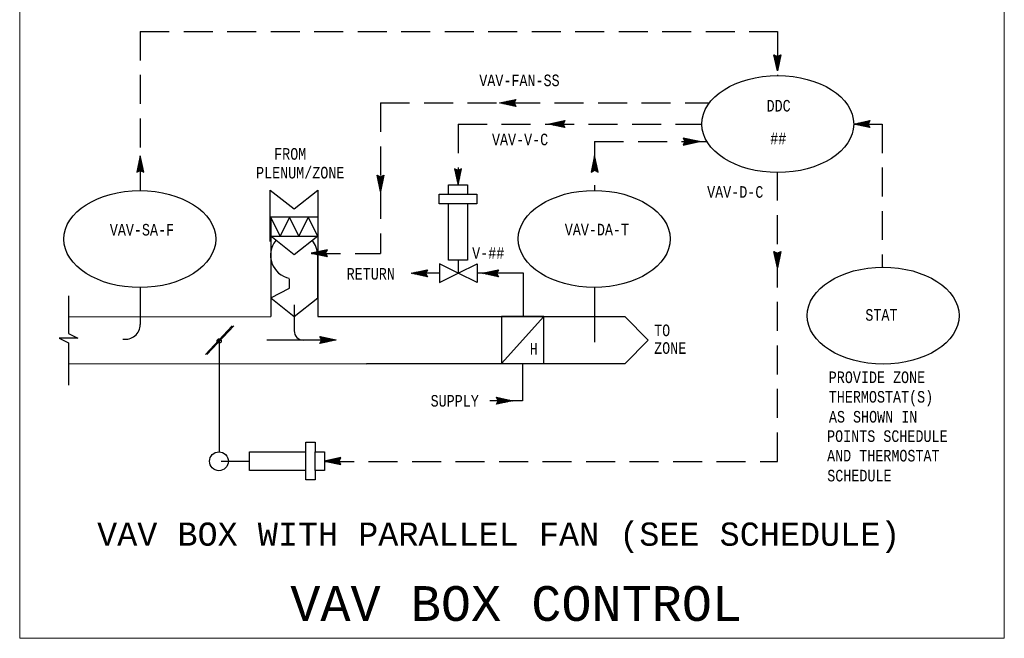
# Model space of a CAD drawing. Header units: inches. Extents: x 2 to 32.2, y 0.4 to 20.5.
# Tile 1 of 5: x 2 to 10.5, y 0.5 to 5.9. Entities that reach past the tile are written whole.
import ezdxf
from ezdxf.enums import TextEntityAlignment as Align

# ---------------------------------------------------------------- set-up
doc = ezdxf.new("R2010")
doc.units = ezdxf.units.IN
doc.header["$MEASUREMENT"] = 0
doc.linetypes.add('HIDDEN', pattern=[0.375, 0.25, -0.125])
for name, color, linetype, lineweight in [('M-ANNO-SYMB', 6, 'Continuous', 30), ('M-ANNO-TEXT', 2, 'Continuous', 30), ('M-DIAG-GRPH', 6, 'Continuous', 13)]:
    doc.layers.add(name, color=color, linetype=linetype, lineweight=lineweight)
doc.styles.add('CONTROLTXT', font='monotxt.shx', dxfattribs={"width": 0.8, "height": 0.125})

msp = doc.modelspace()

# ---------------------------------------------------------------- linework, layer by layer
at = {"layer": 'M-ANNO-SYMB', "color": 6, "linetype": 'HIDDEN'}
for p, q in [((3.0402, 5.7813), (8.5331, 5.7813)), ((3.0402, 5.7813), (3.0402, 4.4086)), ((8.5331, 5.7813), (8.5331, 5.4007)), ((5.1114, 5.1651), (7.9469, 5.1651)), ((5.1114, 5.1651), (5.1114, 3.8664)), ((5.7795, 4.9827), (7.8812, 4.9827)), ((5.7795, 4.9827), (5.7795, 4.4718)), ((9.1904, 4.9827), (9.4356, 4.9827)), ((9.4356, 4.9827), (9.4356, 3.7482)), ((6.9573, 4.8313), (7.9256, 4.8313)), ((6.9573, 4.8313), (6.9573, 4.4097))]:
    msp.add_line(p, q, dxfattribs=at)
at = {"layer": 'M-ANNO-SYMB', "linetype": 'Continuous'}
for p, q in [((8.5331, 5.4407), (8.5031, 5.5808)), ((8.5031, 5.5808), (8.5331, 5.5658)), ((8.5044, 5.5745), (8.5082, 5.5783)), ((8.5056, 5.569), (8.5508, 5.5238)), ((8.5057, 5.5794), (8.5527, 5.5325)), ((8.5063, 5.5658), (8.5152, 5.5746)), ((8.5082, 5.557), (8.5223, 5.5711)), ((8.5084, 5.5555), (8.5489, 5.515)), ((8.5101, 5.5483), (8.5294, 5.5676)), ((8.5113, 5.542), (8.5471, 5.5062)), ((8.5119, 5.5395), (8.5432, 5.5709)), ((8.5138, 5.5308), (8.5628, 5.5799)), ((8.5143, 5.5285), (8.5452, 5.4975)), ((8.5157, 5.522), (8.56, 5.5664)), ((8.5176, 5.5132), (8.5571, 5.5529)), ((8.5194, 5.5045), (8.5542, 5.5394)), ((8.5213, 5.4959), (8.5513, 5.5259)), ((8.5269, 5.5688), (8.5546, 5.5411)), ((8.5631, 5.5808), (8.5331, 5.4407)), ((8.5331, 5.5658), (8.5631, 5.5808)), ((8.5381, 5.5683), (8.5565, 5.5499)), ((8.5452, 5.5718), (8.5583, 5.5586)), ((8.5522, 5.5754), (8.5602, 5.5674)), ((8.5593, 5.5789), (8.5621, 5.5761)), ((8.5172, 5.515), (8.5433, 5.4887)), ((8.5201, 5.5015), (8.5414, 5.48)), ((8.5229, 5.488), (8.5396, 5.4712)), ((8.5232, 5.4871), (8.5484, 5.5124)), ((8.5251, 5.4784), (8.5456, 5.4989)), ((8.5258, 5.4745), (8.5377, 5.4626)), ((8.5269, 5.4696), (8.5426, 5.4854)), ((8.5287, 5.4609), (8.5397, 5.4719)), ((8.5287, 5.461), (8.5358, 5.4539)), ((8.5306, 5.4521), (8.5368, 5.4584)), ((8.5316, 5.4475), (8.5339, 5.4451)), ((8.5324, 5.4434), (8.5339, 5.4449)), ((6.1372, 5.1651), (6.2772, 5.1951)), ((6.1991, 5.1781), (6.1776, 5.1568)), ((6.2126, 5.181), (6.1863, 5.1549)), ((6.2261, 5.1839), (6.1951, 5.153)), ((6.2021, 5.1788), (6.237, 5.144)), ((6.2396, 5.1869), (6.2038, 5.1511)), ((6.2108, 5.1806), (6.2505, 5.1411)), ((6.2531, 5.1898), (6.2126, 5.1493)), ((6.2196, 5.1825), (6.264, 5.1383)), ((6.2666, 5.1926), (6.2213, 5.1474)), ((6.2283, 5.1844), (6.2775, 5.1354)), ((6.277, 5.1925), (6.2301, 5.1455)), ((6.2371, 5.1863), (6.2685, 5.155)), ((6.2459, 5.1881), (6.2652, 5.1688)), ((6.2546, 5.19), (6.2687, 5.1759)), ((6.2784, 5.1951), (6.2634, 5.1651)), ((6.2634, 5.1919), (6.2722, 5.183)), ((6.2721, 5.1938), (6.2759, 5.19)), ((6.2772, 5.1351), (6.1372, 5.1651)), ((6.141, 5.1658), (6.1425, 5.1643)), ((6.1451, 5.1666), (6.1427, 5.1643)), ((6.1497, 5.1676), (6.156, 5.1614)), ((6.1586, 5.1695), (6.1515, 5.1624)), ((6.1585, 5.1695), (6.1695, 5.1585)), ((6.1721, 5.1724), (6.1602, 5.1605)), ((6.1672, 5.1713), (6.183, 5.1556)), ((6.1856, 5.1753), (6.1688, 5.1586)), ((6.176, 5.1731), (6.1965, 5.1526)), ((6.1847, 5.175), (6.21, 5.1498)), ((6.1935, 5.1769), (6.2235, 5.1469)), ((6.2664, 5.1713), (6.2387, 5.1436)), ((6.2659, 5.1601), (6.2475, 5.1418)), ((6.2694, 5.153), (6.2562, 5.1399)), ((6.2634, 5.1651), (6.2784, 5.1351)), ((6.273, 5.146), (6.265, 5.138)), ((6.2765, 5.1389), (6.2737, 5.1361)), ((6.5597, 4.9827), (6.6997, 5.0127)), ((6.688, 5.0102), (6.6427, 4.9649)), ((6.6984, 5.01), (6.6515, 4.963)), ((6.6997, 5.0127), (6.6847, 4.9827)), ((6.6847, 5.0094), (6.6936, 5.0005)), ((6.6935, 5.0113), (6.6972, 5.0075)), ((9.1904, 4.9827), (9.3305, 5.0127)), ((9.3187, 5.0102), (9.2734, 4.9649)), ((9.3291, 5.01), (9.2822, 4.963)), ((9.3305, 5.0127), (9.3154, 4.9827)), ((9.3154, 5.0094), (9.3243, 5.0005)), ((9.3242, 5.0113), (9.328, 5.0075)), ((6.6997, 4.9527), (6.5597, 4.9827)), ((6.5623, 4.9833), (6.5638, 4.9818)), ((6.5664, 4.9842), (6.5641, 4.9818)), ((6.5711, 4.9852), (6.5773, 4.9789)), ((6.5799, 4.987), (6.5728, 4.9799)), ((6.5798, 4.987), (6.5908, 4.976)), ((6.5934, 4.9899), (6.5816, 4.978)), ((6.5886, 4.9888), (6.6043, 4.9732)), ((6.607, 4.9928), (6.5902, 4.9762)), ((6.5973, 4.9907), (6.6178, 4.9702)), ((6.6205, 4.9957), (6.5989, 4.9743)), ((6.6061, 4.9925), (6.6313, 4.9673)), ((6.634, 4.9985), (6.6077, 4.9724)), ((6.6148, 4.9944), (6.6448, 4.9644)), ((6.6475, 5.0014), (6.6165, 4.9705)), ((6.6235, 4.9963), (6.6583, 4.9615)), ((6.661, 5.0044), (6.6252, 4.9687)), ((6.6322, 4.9982), (6.6718, 4.9587)), ((6.6745, 5.0073), (6.634, 4.9668)), ((6.641, 5), (6.6853, 4.9558)), ((6.6497, 5.0019), (6.6989, 4.9529)), ((6.6585, 5.0038), (6.6898, 4.9725)), ((6.6877, 4.9888), (6.6601, 4.9612)), ((6.6672, 5.0057), (6.6866, 4.9863)), ((6.6872, 4.9777), (6.6688, 4.9593)), ((6.676, 5.0075), (6.6901, 4.9934)), ((6.6907, 4.9705), (6.6776, 4.9574)), ((6.6847, 4.9827), (6.6997, 4.9527)), ((6.6943, 4.9635), (6.6863, 4.9555)), ((6.6979, 4.9564), (6.6951, 4.9537)), ((9.3305, 4.9527), (9.1904, 4.9827)), ((9.193, 4.9833), (9.1945, 4.9818)), ((9.1972, 4.9842), (9.1948, 4.9818)), ((9.2018, 4.9852), (9.208, 4.9789)), ((9.2107, 4.987), (9.2035, 4.9799)), ((9.2105, 4.987), (9.2215, 4.976)), ((9.2242, 4.9899), (9.2123, 4.978)), ((9.2193, 4.9888), (9.2351, 4.9732)), ((9.2377, 4.9928), (9.2209, 4.9762)), ((9.2281, 4.9907), (9.2486, 4.9702)), ((9.2512, 4.9957), (9.2297, 4.9743)), ((9.2368, 4.9925), (9.2621, 4.9673)), ((9.2647, 4.9985), (9.2384, 4.9724)), ((9.2456, 4.9944), (9.2756, 4.9644)), ((9.2782, 5.0014), (9.2472, 4.9705)), ((9.2542, 4.9963), (9.2891, 4.9615)), ((9.2917, 5.0044), (9.2559, 4.9687)), ((9.2629, 4.9982), (9.3026, 4.9587)), ((9.3052, 5.0073), (9.2647, 4.9668)), ((9.2717, 5), (9.3161, 4.9558)), ((9.2804, 5.0019), (9.3296, 4.9529)), ((9.2892, 5.0038), (9.3206, 4.9725)), ((9.3184, 4.9888), (9.2908, 4.9612)), ((9.2979, 5.0057), (9.3173, 4.9863)), ((9.3179, 4.9777), (9.2996, 4.9593)), ((9.3067, 5.0075), (9.3208, 4.9934)), ((9.3214, 4.9705), (9.3083, 4.9574)), ((9.3154, 4.9827), (9.3305, 4.9527)), ((9.3251, 4.9635), (9.3171, 4.9555)), ((9.3286, 4.9564), (9.3258, 4.9537)), ((7.7203, 4.8613), (7.7353, 4.8313)), ((7.7703, 4.8505), (7.7212, 4.8015)), ((7.8614, 4.8313), (7.7214, 4.8613)), ((7.7217, 4.8587), (7.7685, 4.8117)), ((7.7265, 4.8599), (7.7228, 4.8562)), ((7.7353, 4.858), (7.7264, 4.8492)), ((7.744, 4.8562), (7.7299, 4.842)), ((7.7615, 4.8524), (7.7302, 4.8212)), ((7.732, 4.8588), (7.7773, 4.8135)), ((7.7528, 4.8543), (7.7334, 4.8349)), ((7.779, 4.8487), (7.7347, 4.8044)), ((7.7455, 4.8559), (7.786, 4.8154)), ((7.7878, 4.8468), (7.7482, 4.8073)), ((7.759, 4.853), (7.7948, 4.8173)), ((7.7965, 4.8449), (7.7617, 4.8102)), ((7.7725, 4.85), (7.8035, 4.8192)), ((7.8052, 4.843), (7.7752, 4.813)), ((7.786, 4.8472), (7.8123, 4.821)), ((7.8139, 4.8412), (7.7887, 4.8159)), ((7.7995, 4.8443), (7.8211, 4.8229)), ((7.8227, 4.8393), (7.8022, 4.8188)), ((7.8131, 4.8414), (7.8298, 4.8248)), ((7.8266, 4.8385), (7.8384, 4.8267)), ((7.7353, 4.8313), (7.7203, 4.8013)), ((7.7214, 4.8013), (7.8614, 4.8313)), ((7.7222, 4.805), (7.7249, 4.8023)), ((7.7257, 4.8122), (7.7337, 4.8042)), ((7.7293, 4.8192), (7.7424, 4.806)), ((7.7323, 4.8374), (7.7599, 4.8098)), ((7.7328, 4.8263), (7.7512, 4.8079)), ((7.8314, 4.8374), (7.8157, 4.8218)), ((7.8402, 4.8357), (7.8292, 4.8247)), ((7.8401, 4.8357), (7.8472, 4.8285)), ((7.8489, 4.8338), (7.8427, 4.8275)), ((7.8536, 4.8328), (7.8559, 4.8304)), ((7.8577, 4.8319), (7.8562, 4.8304)), ((3.0402, 4.7081), (3.0102, 4.5681)), ((3.0272, 4.6474), (3.0486, 4.6689)), ((3.0301, 4.6609), (3.0467, 4.6776)), ((3.0322, 4.6705), (3.0527, 4.65)), ((3.033, 4.6744), (3.0448, 4.6862)), ((3.0341, 4.6792), (3.0497, 4.6635)), ((3.0358, 4.6879), (3.043, 4.695)), ((3.0358, 4.688), (3.0468, 4.677)), ((3.0377, 4.6967), (3.044, 4.6905)), ((3.0387, 4.7014), (3.0411, 4.7037)), ((3.0396, 4.7055), (3.0411, 4.704)), ((3.0702, 4.5681), (3.0402, 4.7081)), ((6.9573, 4.7092), (6.9273, 4.5692)), ((6.9443, 4.6485), (6.9656, 4.67)), ((6.9471, 4.662), (6.9638, 4.6787)), ((6.9493, 4.6716), (6.9698, 4.6511)), ((6.95, 4.6755), (6.9619, 4.6874)), ((6.9511, 4.6804), (6.9668, 4.6646)), ((6.9529, 4.689), (6.96, 4.6961)), ((6.9529, 4.6891), (6.9639, 4.6781)), ((6.9548, 4.6979), (6.961, 4.6916)), ((6.9558, 4.7025), (6.9581, 4.7049)), ((6.9566, 4.7066), (6.9581, 4.7051)), ((6.9873, 4.5692), (6.9573, 4.7092)), ((3.0127, 4.5798), (3.058, 4.6251)), ((3.0128, 4.5695), (3.0598, 4.6163)), ((3.0153, 4.5918), (3.0295, 4.5777)), ((3.0156, 4.5933), (3.0561, 4.6339)), ((3.0172, 4.6006), (3.0366, 4.5812)), ((3.0185, 4.6068), (3.0542, 4.6426)), ((3.0191, 4.6093), (3.0503, 4.578)), ((3.021, 4.6181), (3.07, 4.569)), ((3.0215, 4.6203), (3.0523, 4.6514)), ((3.0228, 4.6268), (3.0671, 4.5825)), ((3.0243, 4.6339), (3.0505, 4.6601)), ((3.0247, 4.6356), (3.0642, 4.596)), ((3.0266, 4.6444), (3.0613, 4.6095)), ((3.0285, 4.653), (3.0585, 4.623)), ((3.0303, 4.6617), (3.0556, 4.6365)), ((3.0341, 4.5801), (3.0617, 4.6077)), ((3.0452, 4.5806), (3.0636, 4.599)), ((3.0523, 4.5771), (3.0655, 4.5902)), ((5.7799, 4.5826), (5.7498, 4.5976)), ((5.7498, 4.5976), (5.7799, 4.4576)), ((5.7991, 4.5476), (5.7501, 4.5968)), ((5.7536, 4.5958), (5.7508, 4.593)), ((5.7607, 4.5923), (5.7527, 4.5843)), ((5.7972, 4.5389), (5.753, 4.5833)), ((5.7677, 4.5886), (5.7546, 4.5755)), ((5.7749, 4.5851), (5.7565, 4.5668)), ((5.786, 4.5856), (5.7583, 4.558)), ((5.8072, 4.5963), (5.7602, 4.5494)), ((5.8074, 4.5859), (5.7621, 4.5406)), ((5.801, 4.5564), (5.7697, 4.5878)), ((5.8099, 4.5976), (5.7799, 4.5826)), ((5.7799, 4.4576), (5.8099, 4.5976)), ((5.8029, 4.5651), (5.7835, 4.5845)), ((5.8047, 4.5739), (5.7906, 4.588)), ((5.8066, 4.5826), (5.7977, 4.5915)), ((5.8085, 4.5914), (5.8047, 4.5951)), ((6.9273, 4.5692), (6.9573, 4.5842)), ((6.9298, 4.581), (6.975, 4.6262)), ((6.9299, 4.5706), (6.9769, 4.6175)), ((6.9305, 4.5842), (6.9394, 4.5753)), ((6.9324, 4.593), (6.9465, 4.5788)), ((6.9326, 4.5945), (6.9731, 4.635)), ((6.9343, 4.6017), (6.9536, 4.5823)), ((6.9355, 4.608), (6.9713, 4.6437)), ((6.9361, 4.6105), (6.9674, 4.5791)), ((6.938, 4.6192), (6.987, 4.5701)), ((6.9385, 4.6215), (6.9694, 4.6525)), ((6.9399, 4.628), (6.9841, 4.5836)), ((6.9414, 4.635), (6.9675, 4.6612)), ((6.9418, 4.6367), (6.9813, 4.5971)), ((6.9436, 4.6455), (6.9784, 4.6106)), ((6.9455, 4.6541), (6.9755, 4.6241)), ((6.9474, 4.6629), (6.9726, 4.6376)), ((6.9511, 4.5812), (6.9788, 4.6088)), ((6.9573, 4.5842), (6.9873, 4.5692)), ((6.9623, 4.5817), (6.9806, 4.6001)), ((6.9694, 4.5782), (6.9825, 4.5913)), ((3.0102, 4.5681), (3.0402, 4.5831)), ((3.0116, 4.5743), (3.0153, 4.5706)), ((3.0135, 4.5831), (3.0223, 4.5742)), ((3.0402, 4.5831), (3.0702, 4.5681)), ((3.0593, 4.5735), (3.0673, 4.5815)), ((3.0665, 4.57), (3.0692, 4.5727)), ((5.0814, 4.5419), (5.1114, 4.5269)), ((5.1114, 4.4019), (5.0814, 4.5419)), ((5.0828, 4.5357), (5.0865, 4.5394)), ((5.0839, 4.5302), (5.1291, 4.4849)), ((5.084, 4.5405), (5.131, 4.4937)), ((5.0846, 4.5269), (5.0935, 4.5358)), ((5.0865, 4.5182), (5.1006, 4.5323)), ((5.0868, 4.5167), (5.1273, 4.4761)), ((5.0884, 4.5094), (5.1078, 4.5288)), ((5.0896, 4.5032), (5.1254, 4.4674)), ((5.0903, 4.5007), (5.1215, 4.532)), ((5.0921, 4.4919), (5.1411, 4.541)), ((5.094, 4.4832), (5.1383, 4.5275)), ((5.0959, 4.4744), (5.1354, 4.514)), ((5.0978, 4.4656), (5.1325, 4.5005)), ((5.1053, 4.5299), (5.1329, 4.5023)), ((5.1114, 4.5269), (5.1414, 4.5419)), ((5.1414, 4.5419), (5.1114, 4.4019)), ((5.1164, 4.5294), (5.1348, 4.511)), ((5.1235, 4.5329), (5.1366, 4.5198)), ((5.1305, 4.5365), (5.1385, 4.5285)), ((5.1376, 4.54), (5.1404, 4.5373)), ((5.7954, 4.5301), (5.7558, 4.5698)), ((5.7935, 4.5214), (5.7587, 4.5563)), ((5.7916, 4.5127), (5.7616, 4.5428)), ((5.8045, 4.5724), (5.764, 4.5319)), ((5.7897, 4.504), (5.7645, 4.5293)), ((5.8016, 4.5589), (5.7659, 4.5231)), ((5.7879, 4.4952), (5.7674, 4.5157)), ((5.7986, 4.5454), (5.7677, 4.5144)), ((5.7957, 4.5319), (5.7696, 4.5056)), ((5.786, 4.4865), (5.7704, 4.5022)), ((5.7929, 4.5184), (5.7715, 4.4969)), ((5.79, 4.5049), (5.7734, 4.4881)), ((6.9286, 4.5755), (6.9324, 4.5717)), ((6.9764, 4.5746), (6.9844, 4.5826)), ((6.9835, 4.5711), (6.9863, 4.5738)), ((5.0926, 4.4897), (5.1235, 4.4586)), ((5.0955, 4.4761), (5.1216, 4.4499)), ((5.0984, 4.4626), (5.1198, 4.4411)), ((5.0996, 4.457), (5.1296, 4.487)), ((5.1013, 4.4491), (5.1179, 4.4324)), ((5.1015, 4.4483), (5.1268, 4.4735)), ((5.1034, 4.4395), (5.1239, 4.46)), ((5.1041, 4.4356), (5.116, 4.4238)), ((5.1053, 4.4308), (5.1209, 4.4465)), ((5.107, 4.422), (5.118, 4.433)), ((5.107, 4.4221), (5.1141, 4.415)), ((5.1089, 4.4133), (5.1151, 4.4195)), ((5.7842, 4.4777), (5.7732, 4.4887)), ((5.7871, 4.4914), (5.7752, 4.4795)), ((5.7824, 4.469), (5.7761, 4.4752)), ((5.7842, 4.4779), (5.7771, 4.4707)), ((5.7814, 4.4644), (5.779, 4.462)), ((5.7805, 4.4602), (5.779, 4.4617)), ((4.5698, 4.1785), (4.1647, 4.1785)), ((4.6535, 3.8989), (4.5134, 3.8689)), ((4.5134, 3.8689), (4.6535, 3.8389)), ((4.5161, 3.8683), (4.5176, 3.8698)), ((4.5202, 3.8674), (4.5178, 3.8698)), ((4.5248, 3.8664), (4.5311, 3.8727)), ((4.5337, 3.8645), (4.5266, 3.8717)), ((4.5336, 3.8645), (4.5446, 3.8755)), ((4.5472, 3.8616), (4.5353, 3.8735)), ((4.5423, 3.8628), (4.5581, 3.8784)), ((4.5607, 3.8588), (4.5439, 3.8754)), ((4.5511, 3.8609), (4.5716, 3.8814)), ((4.5742, 3.8559), (4.5527, 3.8773)), ((4.5598, 3.859), (4.5851, 3.8843)), ((4.5877, 3.853), (4.5614, 3.8792)), ((4.5686, 3.8571), (4.5986, 3.8872)), ((4.6012, 3.8501), (4.5702, 3.881)), ((4.5772, 3.8553), (4.6121, 3.89)), ((4.6147, 3.8471), (4.579, 3.8829)), ((4.586, 3.8534), (4.6256, 3.8929)), ((4.6282, 3.8443), (4.5877, 3.8848)), ((4.5947, 3.8515), (4.6391, 3.8958)), ((4.6417, 3.8414), (4.5965, 3.8867)), ((4.6035, 3.8496), (4.6526, 3.8987)), ((4.6521, 3.8415), (4.6052, 3.8885)), ((4.6122, 3.8478), (4.6436, 3.879)), ((4.6415, 3.8628), (4.6138, 3.8904)), ((4.621, 3.8459), (4.6403, 3.8653)), ((4.641, 3.8739), (4.6226, 3.8923)), ((4.6297, 3.844), (4.6438, 3.8581)), ((4.6445, 3.881), (4.6313, 3.8942)), ((4.6385, 3.8689), (4.6535, 3.8989)), ((4.6535, 3.8389), (4.6385, 3.8689)), ((4.6385, 3.8421), (4.6473, 3.851)), ((4.6481, 3.888), (4.6401, 3.896)), ((4.6472, 3.8403), (4.651, 3.844)), ((4.6516, 3.8952), (4.6488, 3.8979)), ((8.5031, 3.8836), (8.5331, 3.8686)), ((8.5331, 3.7436), (8.5031, 3.8836)), ((8.5044, 3.8774), (8.5082, 3.8811)), ((8.5056, 3.8719), (8.5508, 3.8266)), ((8.5057, 3.8823), (8.5527, 3.8354)), ((8.5063, 3.8686), (8.5152, 3.8775)), ((8.5082, 3.8599), (8.5223, 3.874)), ((8.5084, 3.8584), (8.5489, 3.8179)), ((8.5101, 3.8511), (8.5294, 3.8705)), ((8.5113, 3.8449), (8.5471, 3.8091)), ((8.5119, 3.8424), (8.5432, 3.8738)), ((8.5138, 3.8336), (8.5628, 3.8828)), ((8.5143, 3.8314), (8.5452, 3.8004)), ((8.5157, 3.8249), (8.56, 3.8693)), ((8.5176, 3.8161), (8.5571, 3.8558)), ((8.5194, 3.8074), (8.5542, 3.8423)), ((8.5213, 3.7988), (8.5513, 3.8288)), ((8.5269, 3.8716), (8.5546, 3.844)), ((8.5331, 3.8686), (8.5631, 3.8836)), ((8.5631, 3.8836), (8.5331, 3.7436)), ((8.5381, 3.8711), (8.5565, 3.8528)), ((8.5452, 3.8746), (8.5583, 3.8615)), ((8.5522, 3.8783), (8.5602, 3.8703)), ((8.5593, 3.8818), (8.5621, 3.879)), ((8.5172, 3.8179), (8.5433, 3.7916)), ((8.5201, 3.8044), (8.5414, 3.7829)), ((8.5229, 3.7909), (8.5396, 3.7741)), ((8.5232, 3.79), (8.5484, 3.8153)), ((8.5251, 3.7812), (8.5456, 3.8018)), ((8.5258, 3.7774), (8.5377, 3.7655)), ((8.5269, 3.7725), (8.5426, 3.7882)), ((8.5287, 3.7637), (8.5397, 3.7747)), ((8.5287, 3.7639), (8.5358, 3.7567)), ((8.5306, 3.755), (8.5368, 3.7612)), ((8.5316, 3.7504), (8.5339, 3.748)), ((8.5324, 3.7462), (8.5339, 3.7477)), ((5.3752, 3.6959), (5.5153, 3.7259)), ((5.5153, 3.6659), (5.3752, 3.6959)), ((5.3779, 3.6965), (5.3794, 3.695)), ((5.382, 3.6974), (5.3796, 3.695)), ((5.3866, 3.6984), (5.3929, 3.6922)), ((5.3955, 3.7003), (5.3884, 3.6932)), ((5.3954, 3.7003), (5.4064, 3.6893)), ((5.409, 3.7032), (5.3971, 3.6913)), ((5.4041, 3.702), (5.4199, 3.6864)), ((5.4225, 3.706), (5.4058, 3.6894)), ((5.4129, 3.7039), (5.4334, 3.6834)), ((5.436, 3.7089), (5.4145, 3.6875)), ((5.4216, 3.7058), (5.4469, 3.6805)), ((5.4495, 3.7118), (5.4233, 3.6857)), ((5.4304, 3.7077), (5.4604, 3.6777)), ((5.463, 3.7147), (5.432, 3.6838)), ((5.439, 3.7095), (5.4739, 3.6748)), ((5.4765, 3.7177), (5.4408, 3.6819)), ((5.4478, 3.7114), (5.4874, 3.6719)), ((5.49, 3.7205), (5.4495, 3.68)), ((5.4565, 3.7133), (5.5009, 3.669)), ((5.5035, 3.7234), (5.4583, 3.6782)), ((5.4653, 3.7152), (5.5144, 3.6662)), ((5.5139, 3.7233), (5.467, 3.6763)), ((5.474, 3.717), (5.5054, 3.6858)), ((5.5033, 3.702), (5.4757, 3.6744)), ((5.4828, 3.7189), (5.5022, 3.6995)), ((5.5028, 3.6909), (5.4844, 3.6725)), ((5.4915, 3.7208), (5.5057, 3.7067)), ((5.5063, 3.6838), (5.4932, 3.6707)), ((5.5153, 3.7259), (5.5003, 3.6959)), ((5.5003, 3.7227), (5.5092, 3.7138)), ((5.5003, 3.6959), (5.5153, 3.6659)), ((5.5099, 3.6768), (5.5019, 3.6688)), ((5.509, 3.7245), (5.5128, 3.7208)), ((5.5134, 3.6697), (5.5107, 3.6669)), ((5.9874, 3.6959), (6.1274, 3.7259)), ((6.1274, 3.6659), (5.9874, 3.6959)), ((5.99, 3.6965), (5.9915, 3.695)), ((5.9942, 3.6974), (5.9918, 3.695)), ((5.9988, 3.6984), (6.005, 3.6922)), ((6.0077, 3.7003), (6.0005, 3.6932)), ((6.0075, 3.7003), (6.0185, 3.6893)), ((6.0212, 3.7032), (6.0093, 3.6913)), ((6.0163, 3.702), (6.032, 3.6864)), ((6.0347, 3.706), (6.0179, 3.6894)), ((6.025, 3.7039), (6.0455, 3.6834)), ((6.0482, 3.7089), (6.0267, 3.6875)), ((6.0338, 3.7058), (6.0591, 3.6805)), ((6.0617, 3.7118), (6.0354, 3.6857)), ((6.0425, 3.7077), (6.0726, 3.6777)), ((6.0752, 3.7147), (6.0442, 3.6838)), ((6.0512, 3.7095), (6.0861, 3.6748)), ((6.0887, 3.7177), (6.0529, 3.6819)), ((6.0599, 3.7114), (6.0996, 3.6719)), ((6.1022, 3.7205), (6.0617, 3.68)), ((6.0687, 3.7133), (6.1131, 3.669)), ((6.1157, 3.7234), (6.0704, 3.6782)), ((6.0774, 3.7152), (6.1266, 3.6662)), ((6.1261, 3.7233), (6.0792, 3.6763)), ((6.0862, 3.717), (6.1176, 3.6858)), ((6.1154, 3.702), (6.0878, 3.6744)), ((6.0949, 3.7189), (6.1143, 3.6995)), ((6.1149, 3.6909), (6.0966, 3.6725)), ((6.1037, 3.7208), (6.1178, 3.7067)), ((6.1184, 3.6838), (6.1053, 3.6707)), ((6.1274, 3.7259), (6.1124, 3.6959)), ((6.1124, 3.7227), (6.1213, 3.7138)), ((6.1124, 3.6959), (6.1274, 3.6659)), ((6.1221, 3.6768), (6.1141, 3.6688)), ((6.1212, 3.7245), (6.1249, 3.7208)), ((6.1256, 3.6697), (6.1228, 3.6669)), ((4.3672, 3.4245), (4.3672, 3.1997)), ((6.155, 2.9182), (6.5196, 3.3233)), ((4.5892, 3.1501), (4.7293, 3.1201)), ((4.6042, 3.1201), (4.5892, 3.1501)), ((4.6392, 3.1008), (4.5901, 3.1498)), ((4.5911, 3.1463), (4.5939, 3.1491)), ((4.5946, 3.1392), (4.6026, 3.1472)), ((4.5982, 3.1322), (4.6114, 3.1453)), ((4.6012, 3.1139), (4.6289, 3.1416)), ((4.6017, 3.1251), (4.6201, 3.1435)), ((4.648, 3.1027), (4.6036, 3.147)), ((4.6567, 3.1046), (4.6171, 3.1441)), ((4.6655, 3.1064), (4.6306, 3.1412)), ((4.1328, 3.1201), (4.7293, 3.1201)), ((4.7293, 3.1201), (4.5892, 3.0901)), ((4.5892, 3.0901), (4.6042, 3.1201)), ((4.5906, 3.0927), (4.6375, 3.1397)), ((4.5955, 3.0914), (4.5917, 3.0952)), ((4.6042, 3.0933), (4.5954, 3.1022)), ((4.613, 3.0952), (4.5989, 3.1093)), ((4.6305, 3.0989), (4.5991, 3.1302)), ((4.601, 3.0926), (4.6462, 3.1378)), ((4.6217, 3.0971), (4.6024, 3.1164)), ((4.6145, 3.0954), (4.655, 3.136)), ((4.628, 3.0983), (4.6638, 3.1341)), ((4.6415, 3.1013), (4.6725, 3.1322)), ((4.6741, 3.1083), (4.6441, 3.1383)), ((4.655, 3.1042), (4.6813, 3.1303)), ((4.6829, 3.1102), (4.6576, 3.1355)), ((4.6685, 3.1071), (4.69, 3.1285)), ((4.6916, 3.1121), (4.6711, 3.1326)), ((4.682, 3.1099), (4.6988, 3.1266)), ((4.7004, 3.1139), (4.6846, 3.1296)), ((4.6955, 3.1128), (4.7074, 3.1247)), ((4.7091, 3.1157), (4.6981, 3.1267)), ((4.709, 3.1157), (4.7161, 3.1228)), ((4.7179, 3.1176), (4.7116, 3.1238)), ((4.7225, 3.1186), (4.7249, 3.121)), ((4.7266, 3.1195), (4.7251, 3.121)), ((6.11, 2.6256), (6.25, 2.5956)), ((6.125, 2.5956), (6.11, 2.6256)), ((6.25, 2.5956), (6.11, 2.5656)), ((6.11, 2.5656), (6.125, 2.5956)), ((6.16, 2.5764), (6.1108, 2.6254)), ((6.1113, 2.5682), (6.1582, 2.6153)), ((6.1118, 2.6219), (6.1146, 2.6246)), ((6.1162, 2.567), (6.1125, 2.5707)), ((6.1153, 2.6148), (6.1233, 2.6228)), ((6.125, 2.5689), (6.1161, 2.5777)), ((6.119, 2.6078), (6.1321, 2.6209)), ((6.1337, 2.5707), (6.1196, 2.5849)), ((6.1512, 2.5745), (6.1198, 2.6058)), ((6.1217, 2.5681), (6.167, 2.6134)), ((6.122, 2.5895), (6.1496, 2.6171)), ((6.1225, 2.6006), (6.1408, 2.619)), ((6.1425, 2.5726), (6.1231, 2.592)), ((6.1687, 2.5782), (6.1243, 2.6225)), ((6.1352, 2.571), (6.1757, 2.6115)), ((6.1775, 2.5801), (6.1378, 2.6196)), ((6.1487, 2.5739), (6.1845, 2.6096)), ((6.1862, 2.582), (6.1513, 2.6168)), ((6.1622, 2.5769), (6.1932, 2.6078)), ((6.1949, 2.5839), (6.1648, 2.6139)), ((6.1757, 2.5797), (6.202, 2.6059)), ((6.2036, 2.5857), (6.1783, 2.611)), ((6.1892, 2.5826), (6.2107, 2.604)), ((6.2124, 2.5876), (6.1918, 2.6081)), ((6.2027, 2.5855), (6.2195, 2.6021)), ((6.2211, 2.5895), (6.2054, 2.6051)), ((6.2162, 2.5884), (6.2281, 2.6003)), ((6.2299, 2.5913), (6.2189, 2.6023)), ((6.2297, 2.5913), (6.2369, 2.5984)), ((6.2386, 2.5931), (6.2324, 2.5994)), ((6.2432, 2.5941), (6.2456, 2.5965)), ((6.2474, 2.595), (6.2459, 2.5965)), ((4.4679, 2.2375), (4.5489, 2.2375)), ((4.4679, 2.1565), (4.4679, 2.2375)), ((4.5489, 2.2375), (4.5489, 2.1565)), ((3.9818, 2.1565), (4.4679, 2.1565)), ((3.9818, 2.0755), (3.9818, 2.1565)), ((4.5489, 2.1565), (4.6299, 2.1565)), ((4.5489, 1.9945), (4.5489, 2.1565)), ((4.6299, 2.1565), (4.6299, 1.9945)), ((4.77, 2.1055), (4.6299, 2.0755)), ((4.6299, 2.0755), (4.77, 2.0455)), ((4.6326, 2.0749), (4.6341, 2.0764)), ((4.6367, 2.074), (4.6343, 2.0764)), ((4.6413, 2.073), (4.6476, 2.0792)), ((4.6502, 2.0711), (4.6431, 2.0782)), ((4.6501, 2.0711), (4.6611, 2.0821)), ((4.6637, 2.0682), (4.6518, 2.0801)), ((4.6588, 2.0694), (4.6746, 2.085)), ((4.6772, 2.0654), (4.6605, 2.082)), ((4.6676, 2.0675), (4.6881, 2.088)), ((4.6907, 2.0625), (4.6692, 2.0839)), ((4.6763, 2.0656), (4.7016, 2.0909)), ((4.7042, 2.0596), (4.678, 2.0857)), ((4.6851, 2.0637), (4.7151, 2.0937)), ((4.7177, 2.0567), (4.6867, 2.0876)), ((4.6937, 2.0619), (4.7286, 2.0966)), ((4.7312, 2.0537), (4.6955, 2.0895)), ((4.7025, 2.06), (4.7421, 2.0995)), ((4.7447, 2.0509), (4.7042, 2.0914)), ((4.7112, 2.0581), (4.7556, 2.1024)), ((4.7582, 2.048), (4.713, 2.0932)), ((4.72, 2.0562), (4.7691, 2.1053)), ((4.7686, 2.0481), (4.7217, 2.0951)), ((4.7287, 2.0544), (4.7601, 2.0856)), ((4.758, 2.0694), (4.7303, 2.097)), ((4.7375, 2.0525), (4.7569, 2.0719)), ((4.7575, 2.0805), (4.7391, 2.0989)), ((4.7462, 2.0506), (4.7604, 2.0647)), ((4.761, 2.0876), (4.7478, 2.1007)), ((4.755, 2.0755), (4.77, 2.1055)), ((4.77, 2.0455), (4.755, 2.0755)), ((4.755, 2.0487), (4.7639, 2.0576)), ((4.7646, 2.0946), (4.7566, 2.1026)), ((4.7637, 2.0469), (4.7675, 2.0506)), ((4.7681, 2.1017), (4.7654, 2.1045)), ((4.6299, 1.9945), (4.5489, 1.9945))]:
    msp.add_line(p, q, dxfattribs=at)
at = {"layer": 'M-ANNO-SYMB'}
for p, q in [((4.1647, 4.1785), (4.1648, 3.3227)), ((4.5698, 4.1785), (4.5699, 3.3227)), ((4.1647, 4.0165), (4.5698, 4.0165)), ((3.834, 3.2432), (3.6024, 2.995)), ((3.846, 3.2432), (3.6143, 2.995))]:
    msp.add_line(p, q, dxfattribs=at)
at = {"layer": 'M-ANNO-SYMB', "color": 6, "linetype": 'Continuous'}
for p, q in [((5.7816, 3.8094), (5.7816, 3.6959)), ((5.6196, 3.6959), (5.3983, 3.6959)), ((3.0402, 3.5725), (3.0402, 3.253)), ((6.9573, 3.5736), (6.9573, 3.1026)), ((3.7207, 3.1119), (3.7207, 2.1533))]:
    msp.add_line(p, q, dxfattribs=at)
at = {"layer": 'M-ANNO-SYMB', "color": 1, "linetype": 'Continuous'}
msp.add_line((3.737, 2.0755), (3.9818, 2.0755), dxfattribs=at)
at = {"layer": 'M-ANNO-SYMB', "color": 6, "linetype": 'HIDDEN'}
for points in [[(8.5331, 2.0729), (8.5331, 4.5646)], [(4.5171, 3.8665), (5.1114, 3.8664)], [(4.6336, 2.0731), (8.5331, 2.0729)]]:
    msp.add_lwpolyline(points, dxfattribs=at)
at = {"layer": 'M-ANNO-SYMB', "linetype": 'Continuous', "flags": 128}
for points in [[(5.6988, 4.3766), (5.6988, 4.4576), (5.8609, 4.4576), (5.8609, 4.3766), (5.9419, 4.3766), (5.9419, 4.2956), (5.6178, 4.2956), (5.6178, 4.3766), (5.8609, 4.3766)], [(5.8609, 4.2956), (5.8609, 3.8094), (5.6988, 3.8094), (5.6988, 4.2956)], [(4.1647, 4.0165), (4.5698, 4.0165), (4.4888, 4.1785), (4.4078, 4.0165), (4.3267, 4.1785), (4.2457, 4.0165), (4.1647, 4.1785)], [(4.5698, 4.0165), (4.3672, 3.8544), (4.1647, 4.0165)], [(4.1647, 3.4848), (4.3672, 3.3228), (4.5698, 3.4848), (4.5698, 3.8494)], [(5.7816, 3.6959), (5.6196, 3.7769), (5.6196, 3.6149), (5.7816, 3.6959), (5.9436, 3.7769), (5.9436, 3.6149), (5.7816, 3.6959)], [(4.1647, 3.4848), (4.3267, 3.5658), (4.3267, 3.6469)], [(2.4211, 3.4998), (2.4211, 3.1757), (2.5021, 3.1352), (2.34, 3.1352), (2.4211, 3.0947), (2.4211, 2.7301)], [(6.155, 3.3233), (6.155, 2.9182), (6.5196, 2.9182), (6.5196, 3.3233), (6.155, 3.3233)], [(4.5489, 1.9945), (4.5489, 1.9135), (4.4679, 1.9135), (4.4679, 2.1565)], [(4.4679, 1.9945), (3.9818, 1.9945), (3.9818, 2.0755)]]:
    msp.add_lwpolyline(points, dxfattribs=at)
at = {"layer": 'M-ANNO-SYMB', "color": 6, "linetype": 'Continuous', "flags": 128}
for points in [[(4.1614, 3.9684), (4.1614, 4.4123), (4.3657, 4.2502), (4.5698, 4.4123), (4.5698, 4.1785)], [(6.3437, 3.3313), (6.3437, 3.6959), (5.9436, 3.6959)], [(2.4211, 3.3211), (4.1648, 3.3227)], [(4.5699, 3.3227), (7.2172, 3.3233), (7.4198, 3.1193), (7.2172, 2.9147), (4.9909, 2.9147)], [(2.4211, 2.9176), (4.9909, 2.9147)], [(6.3355, 2.9182), (6.3355, 2.5956), (6.0539, 2.5956)]]:
    msp.add_lwpolyline(points, dxfattribs=at)
at = {"layer": 'M-ANNO-SYMB'}
msp.add_circle((3.7207, 3.1119), 0.0183, dxfattribs=at)
at = {"layer": 'M-ANNO-SYMB', "linetype": 'Continuous'}
msp.add_circle((3.7189, 2.0737), 0.081, dxfattribs=at)
for centre, radius, start, end in [((4.3658, 3.851), 0.2026, 141.29543, 258.46538), ((4.3658, 3.851), 0.2025, 0, 38.70457), ((4.4483, 3.1997), 0.081, 180, 270)]:
    msp.add_arc(centre, radius, start, end, dxfattribs=at)
at = {"layer": 'M-ANNO-SYMB', "color": 6}
msp.add_arc((2.9131, 3.2531), 0.1271, 259.91158, 359.99111, dxfattribs=at)
at = {"layer": 'M-ANNO-SYMB'}
for centre in [(8.5358, 4.9827), (3.0364, 3.9906), (6.9534, 3.9917), (9.444, 3.3302)]:
    msp.add_ellipse(centre, major_axis=(0.6546, 0), ratio=0.638644, dxfattribs=at)
at = {"layer": 'M-DIAG-GRPH'}
for p, q in [((2.0011, 0.5467), (2.0011, 20.3498)), ((10.4886, 20.3498), (10.4886, 0.5467)), ((10.4886, 0.5467), (2.0011, 0.5467))]:
    msp.add_line(p, q, dxfattribs=at)

# ---------------------------------------------------------------- texts
at = {"layer": 'M-ANNO-TEXT', "linetype": 'Continuous', "style": 'CONTROLTXT', "width": 0.8}
for s, p in [('VAV-FAN-SS', (6.309, 5.3097)), ('DDC', (8.5431, 5.0909)), ('VAV-V-C', (6.3146, 4.7999)), ('##', (8.5398, 4.809)), ('FROM ', (4.3677, 4.6753)), ('PLENUM/ZONE', (4.4194, 4.5135)), ('VAV-D-C', (8.1693, 4.3471)), ('VAV-SA-F', (3.0549, 4.0214)), ('VAV-DA-T', (6.9767, 4.0225))]:
    msp.add_text(s, height=0.1, dxfattribs=at).set_placement(p, align=Align.CENTER)
for s, p in [('V-##', (5.9013, 3.8206)), ('RETURN', (4.8197, 3.6409)), ('TO', (7.47, 3.1533)), ('H', (6.3981, 2.9942)), ('ZONE', (7.47, 3.0007)), ('SUPPLY', (5.5433, 2.5456))]:
    msp.add_text(s, height=0.1, dxfattribs=at).set_placement(p)
msp.add_text('STAT', height=0.1, dxfattribs=at).set_placement((9.4292, 3.3363), align=Align.MIDDLE_CENTER)
at = {"layer": 'M-ANNO-TEXT', "style": 'CONTROLTXT', "width": 0.8}
for s, p in [('PROVIDE ZONE ', (8.9754, 2.7486)), ('THERMOSTAT(S)', (8.9754, 2.5799)), ('AS SHOWN IN ', (8.9769, 2.4079)), ('POINTS SCHEDULE', (8.961, 2.2409)), ('AND THERMOSTAT', (8.961, 2.0722)), ('SCHEDULE', (8.9625, 1.9002))]:
    msp.add_text(s, height=0.1, dxfattribs=at).set_placement(p)
at = {"layer": 'M-ANNO-TEXT', "linetype": 'Continuous', "style": 'CONTROLTXT'}
msp.add_text('VAV BOX WITH PARALLEL FAN (SEE SCHEDULE)', height=0.2, dxfattribs=at).set_placement((6.1307, 1.4455), align=Align.MIDDLE_CENTER)
at = {"layer": 'M-ANNO-TEXT', "style": 'CONTROLTXT'}
msp.add_text('VAV BOX CONTROL', height=0.3, dxfattribs=at).set_placement((4.3338, 0.697))

doc.saveas('drawing.dxf')
